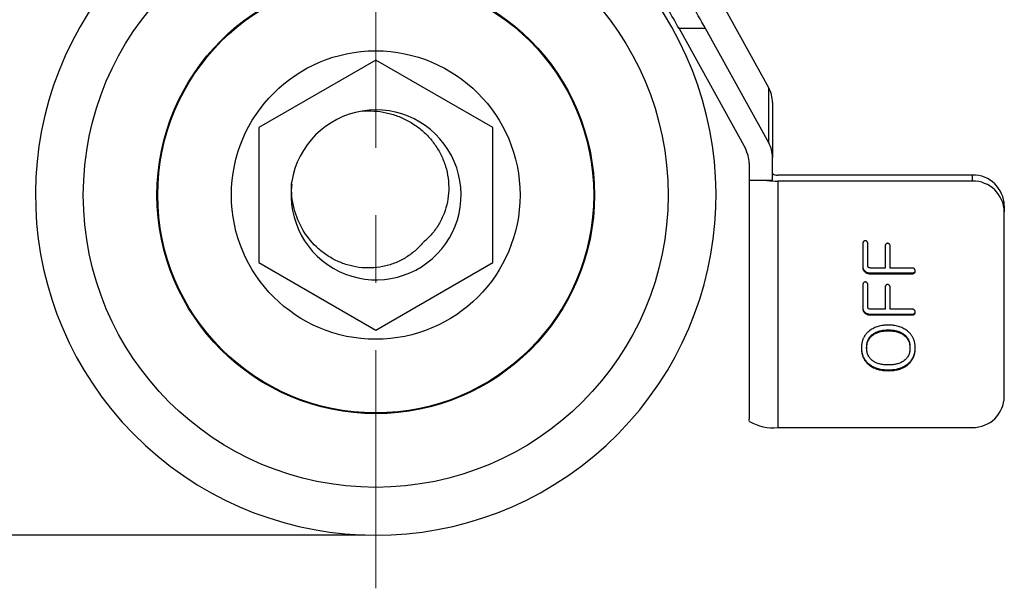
# Model space of a CAD drawing. Header units: millimetres. Extents: x 5086 to 5611, y -788 to -419.
# Tile 2 of 7: x 5142 to 5234, y -679 to -625. Entities that reach past the tile are written whole.
import ezdxf

# ---------------------------------------------------------------- set-up
doc = ezdxf.new("R2010")
doc.units = ezdxf.units.MM
doc.header["$LTSCALE"] = 0.5
doc.header["$PDMODE"] = 3
doc.linetypes.add('CENTERX2', pattern=[101.6, 63.5, -12.7, 12.7, -12.7])
for name, color, linetype, lineweight in [('외형선', 3, 'Continuous', 30), ('중심선', 1, 'CENTERX2', 15), ('치수선', 1, 'Continuous', 15)]:
    doc.layers.add(name, color=color, linetype=linetype, lineweight=lineweight)
doc.styles.get("Standard").update_dxf_attribs({"font": 'isocp.shx', "bigfont": 'whgtxt.shx'})
doc.dimstyles.new('김형준', dxfattribs={"dimtxt": 6, "dimasz": 3, "dimexe": 2, "dimexo": 1, "dimgap": 1, "dimtad": 1, "dimdsep": 46, "dimtxsty": 'Standard', "dimcen": 0, "dimclrd": 1, "dimclre": 1, "dimclrt": 2, "dimadec": 0, "dimazin": 0, "dimtfac": 1, "dimtmove": 0, "dimatfit": 3, "dimfxl": 0, "dimarcsym": 0})

# ---------------------------------------------------------------- blocks, each defined once
blk = doc.blocks.new('*D142')
at = {"layer": 'Defpoints', "color": 0}
for p in [(5132.561, -559.664), (5175.275, -559.664), (5175.275, -673.664)]:
    blk.add_point(p, dxfattribs=at)
at = {"layer": '치수선', "color": 1, "lineweight": -2}
for p, q in [((5174.275, -559.664), (5130.561, -559.664)), ((5132.561, -670.664), (5132.561, -562.664)), ((5174.275, -673.664), (5130.561, -673.664))]:
    blk.add_line(p, q, dxfattribs=at)
at = {"layer": '치수선', "color": 1}
for points in [[(5132.061, -562.664), (5133.061, -562.664), (5132.561, -559.664)], [(5132.061, -670.664), (5133.061, -670.664), (5132.561, -673.664)]]:
    blk.add_solid(points, dxfattribs=at)
at = {"layer": '치수선', "color": 2, "insert": (5128.261, -616.664), "char_height": 6, "attachment_point": 5, "rotation": 90}
blk.add_mtext('(114)', dxfattribs=at)

msp = doc.modelspace()

# ---------------------------------------------------------------- linework, layer by layer
at = {"layer": '외형선'}
for p, q in [((5212.232, -631.584), (5205.055, -618.586)), ((5206.294, -626.007), (5203.801, -626.007)), ((5203.801, -626.007), (5210.032, -637.292)), ((5212.232, -636.761), (5206.294, -626.007)), ((5175.275, -628.962), (5164.275, -635.313)), ((5186.275, -635.313), (5175.275, -628.962)), ((5212.232, -636.761), (5212.232, -631.584)), ((5212.585, -632.948), (5212.585, -638.124)), ((5164.275, -635.313), (5164.275, -648.015)), ((5186.275, -648.015), (5186.275, -635.313)), ((5210.385, -638.656), (5210.385, -640.298)), ((5212.585, -640.298), (5212.585, -638.124)), ((5231.385, -639.78), (5213.085, -639.78)), ((5231.385, -640.35), (5231.385, -639.78)), ((5212.065, -640.298), (5210.385, -640.298)), ((5210.385, -640.298), (5210.385, -662.708)), ((5212.585, -640.298), (5212.065, -640.298)), ((5213.085, -640.35), (5213.085, -663.532)), ((5231.385, -640.35), (5213.085, -640.35)), ((5234.385, -642.678), (5234.385, -643.247)), ((5234.385, -660.634), (5234.385, -643.247)), ((5221.07, -646.279), (5221.07, -648.42)), ((5221.564, -648.374), (5221.564, -646.281)), ((5223.169, -646.52), (5223.169, -648.527)), ((5223.663, -648.527), (5223.663, -646.52)), ((5164.275, -648.015), (5175.275, -654.365)), ((5175.275, -654.365), (5186.275, -648.015)), ((5221.285, -648.831), (5221.285, -648.908)), ((5221.752, -648.986), (5225.742, -648.986)), ((5221.752, -648.986), (5221.752, -649.064)), ((5221.752, -649.064), (5225.742, -649.064)), ((5223.169, -648.527), (5221.787, -648.527)), ((5225.743, -648.527), (5223.663, -648.527)), ((5225.742, -648.986), (5225.742, -649.064)), ((5225.94, -648.917), (5225.94, -648.995)), ((5221.07, -650.155), (5221.07, -652.296)), ((5221.564, -652.249), (5221.564, -650.157)), ((5223.169, -650.395), (5223.169, -652.403)), ((5223.663, -652.403), (5223.663, -650.395)), ((5221.285, -652.706), (5221.285, -652.784)), ((5223.169, -652.403), (5221.787, -652.403)), ((5225.743, -652.403), (5223.663, -652.403)), ((5221.752, -652.862), (5225.742, -652.862)), ((5221.752, -652.862), (5221.752, -652.94)), ((5221.752, -652.94), (5225.742, -652.94)), ((5225.742, -652.862), (5225.742, -652.94)), ((5225.94, -652.793), (5225.94, -652.871)), ((5223.478, -654.353), (5223.478, -654.43)), ((5222.046, -654.742), (5222.046, -654.82)), ((5224.911, -654.742), (5224.911, -654.82)), ((5221.441, -655.995), (5221.441, -656.073)), ((5225.515, -655.995), (5225.515, -656.073)), ((5221.729, -657.617), (5221.729, -657.695)), ((5223.478, -658.109), (5223.478, -658.187)), ((5225.222, -657.617), (5225.222, -657.695)), ((5213.085, -663.532), (5231.385, -663.532))]:
    msp.add_line(p, q, dxfattribs=at)
for radius in [27.5, 20.572, 20.5, 13.572]:
    msp.add_circle((5175.275, -641.664), radius, dxfattribs=at)
for centre, radius, start, end in [((5175.275, -641.664), 32, 142.16467, 37.84177), ((5209.765, -632.95), 2.82, 0.0473, 28.97437), ((5175.31, -641.65), 7.992, 172.4989, 99.36638), ((5175.275, -641.664), 8, 99.10431, 170.89569), ((5209.765, -638.127), 2.82, 0.04739, 28.97428), ((5207.565, -638.658), 2.82, 0.04735, 28.97428), ((5212.969, -639.2), 0.592, 229.60974, 281.36876), ((5231.435, -642.73), 2.95, 1.01013, 90.97584), ((5213.071, -630.556), 9.793, 264.10591, 270.08268), ((5231.435, -643.299), 2.95, 1.01021, 90.9758), ((5231.435, -660.582), 2.95, 269.02424, 358.98976), ((5212.609, -659.283), 4.276, 239.38538, 276.39047)]:
    msp.add_arc(centre, radius, start, end, dxfattribs=at)
for centre, end_param in [((5206.294, -628.595), 5.17449), ((5203.801, -628.595), 5.11801)]:
    msp.add_ellipse(centre, major_axis=(-5.222, 9.984), ratio=0.108739, start_param=4.917378, end_param=end_param, dxfattribs=at)
for points, knots in [([(5174.009, -633.764), (5174.766, -633.706), (5175.513, -633.757), (5176.619, -633.996), (5176.985, -634.104), (5177.687, -634.368), (5178.027, -634.524), (5178.684, -634.886), (5179.004, -635.094), (5179.602, -635.553), (5179.88, -635.804), (5180.397, -636.344), (5180.636, -636.636), (5181.069, -637.258), (5181.259, -637.582), (5181.588, -638.255), (5181.727, -638.604), (5181.948, -639.328), (5182.028, -639.698), (5182.127, -640.441), (5182.147, -640.815), (5182.124, -641.569), (5182.081, -641.948), (5181.935, -642.684), (5181.834, -643.045), (5181.565, -643.749), (5181.398, -644.094), (5181.012, -644.738), (5180.793, -645.042), (5180.3, -645.612), (5180.025, -645.879), (5179.73, -646.118)], [0, 0, 0, 0, 0.125, 0.125, 0.1875, 0.1875, 0.25, 0.25, 0.3125, 0.3125, 0.375, 0.375, 0.4375, 0.4375, 0.5, 0.5, 0.5625, 0.5625, 0.625, 0.625, 0.6875, 0.6875, 0.75, 0.75, 0.8125, 0.8125, 0.875, 0.875, 0.9375, 0.9375, 1, 1, 1, 1]), ([(5179.73, -646.118), (5179.491, -646.413), (5179.229, -646.683), (5178.662, -647.174), (5178.355, -647.397), (5177.707, -647.786), (5177.369, -647.949), (5176.67, -648.218), (5176.304, -648.322), (5175.563, -648.469), (5175.191, -648.511), (5174.441, -648.535), (5174.06, -648.516), (5173.312, -648.417), (5172.946, -648.338), (5172.229, -648.121), (5171.876, -647.981), (5171.197, -647.65), (5170.874, -647.46), (5170.258, -647.032), (5169.964, -646.793), (5169.143, -646.01), (5168.688, -645.416), (5167.955, -644.089), (5167.691, -643.386), (5167.45, -642.28), (5167.397, -641.904), (5167.345, -641.153), (5167.347, -640.776), (5167.376, -640.398)], [0, 0, 0, 0, 0.0625, 0.0625, 0.125, 0.125, 0.1875, 0.1875, 0.25, 0.25, 0.3125, 0.3125, 0.375, 0.375, 0.4375, 0.4375, 0.5, 0.5, 0.5625, 0.5625, 0.625, 0.625, 0.75, 0.75, 0.875, 0.875, 0.9375, 0.9375, 1, 1, 1, 1]), ([(5221.142, -646.049), (5221.131, -646.063), (5221.108, -646.092), (5221.085, -646.146), (5221.073, -646.21), (5221.071, -646.255), (5221.07, -646.279)], [0, 0, 0, 0, 0.212763, 0.444095, 0.703233, 1, 1, 1, 1]), ([(5221.317, -645.963), (5221.303, -645.965), (5221.273, -645.967), (5221.228, -645.984), (5221.183, -646.012), (5221.156, -646.036), (5221.142, -646.049)], [0, 0, 0, 0, 0.2173833, 0.447723, 0.7081061, 1, 1, 1, 1]), ([(5221.486, -646.047), (5221.472, -646.035), (5221.445, -646.011), (5221.402, -645.985), (5221.36, -645.967), (5221.331, -645.965), (5221.317, -645.963)], [0, 0, 0, 0, 0.299849, 0.559158, 0.789056, 1, 1, 1, 1]), ([(5221.564, -646.281), (5221.563, -646.256), (5221.562, -646.209), (5221.548, -646.144), (5221.523, -646.089), (5221.498, -646.061), (5221.486, -646.047)], [0, 0, 0, 0, 0.296406, 0.557519, 0.789189, 1, 1, 1, 1]), ([(5223.242, -646.288), (5223.231, -646.302), (5223.207, -646.33), (5223.185, -646.385), (5223.172, -646.449), (5223.17, -646.495), (5223.169, -646.52)], [0, 0, 0, 0, 0.212793, 0.445259, 0.706215, 1, 1, 1, 1]), ([(5223.413, -646.202), (5223.4, -646.203), (5223.371, -646.206), (5223.328, -646.223), (5223.285, -646.251), (5223.257, -646.275), (5223.242, -646.288)], [0, 0, 0, 0, 0.208057, 0.434809, 0.697342, 1, 1, 1, 1]), ([(5223.584, -646.285), (5223.569, -646.272), (5223.542, -646.249), (5223.498, -646.222), (5223.455, -646.206), (5223.427, -646.203), (5223.413, -646.202)], [0, 0, 0, 0, 0.301777, 0.56366, 0.790363, 1, 1, 1, 1]), ([(5223.663, -646.52), (5223.662, -646.494), (5223.661, -646.447), (5223.645, -646.382), (5223.622, -646.326), (5223.596, -646.298), (5223.584, -646.285)], [0, 0, 0, 0, 0.298521, 0.559067, 0.788019, 1, 1, 1, 1]), ([(5221.07, -648.343), (5221.071, -648.368), (5221.071, -648.417), (5221.083, -648.488), (5221.099, -648.556), (5221.122, -648.619), (5221.153, -648.678), (5221.19, -648.734), (5221.233, -648.786), (5221.267, -648.816), (5221.285, -648.831)], [0, 0, 0, 0, 0.137854, 0.268457, 0.394277, 0.516919, 0.637096, 0.756451, 0.877311, 1, 1, 1, 1]), ([(5221.07, -648.42), (5221.071, -648.445), (5221.071, -648.494), (5221.083, -648.566), (5221.099, -648.633), (5221.122, -648.697), (5221.153, -648.756), (5221.19, -648.811), (5221.233, -648.863), (5221.267, -648.893), (5221.285, -648.908)], [0, 0, 0, 0, 0.137854, 0.268457, 0.394277, 0.516919, 0.637096, 0.756451, 0.877311, 1, 1, 1, 1]), ([(5221.285, -648.831), (5221.317, -648.855), (5221.382, -648.903), (5221.496, -648.951), (5221.62, -648.982), (5221.707, -648.985), (5221.752, -648.986)], [0, 0, 0, 0, 0.242671, 0.483713, 0.733845, 1, 1, 1, 1]), ([(5221.285, -648.908), (5221.317, -648.932), (5221.382, -648.98), (5221.496, -649.028), (5221.62, -649.06), (5221.707, -649.062), (5221.752, -649.064)], [0, 0, 0, 0, 0.242671, 0.483713, 0.733845, 1, 1, 1, 1]), ([(5221.632, -648.495), (5221.621, -648.485), (5221.602, -648.468), (5221.58, -648.438), (5221.566, -648.406), (5221.565, -648.384), (5221.564, -648.374)], [0, 0, 0, 0, 0.2877127, 0.5425618, 0.7753294, 1, 1, 1, 1]), ([(5221.787, -648.527), (5221.769, -648.527), (5221.737, -648.527), (5221.693, -648.52), (5221.658, -648.511), (5221.64, -648.5), (5221.632, -648.495)], [0, 0, 0, 0, 0.32882, 0.60091, 0.825812, 1, 1, 1, 1]), ([(5225.742, -648.986), (5225.762, -648.985), (5225.799, -648.983), (5225.853, -648.972), (5225.9, -648.949), (5225.927, -648.928), (5225.94, -648.917)], [0, 0, 0, 0, 0.2699706, 0.5190227, 0.7596576, 1, 1, 1, 1]), ([(5225.742, -649.064), (5225.762, -649.063), (5225.799, -649.061), (5225.853, -649.049), (5225.9, -649.026), (5225.927, -649.005), (5225.94, -648.995)], [0, 0, 0, 0, 0.2699706, 0.5190227, 0.7596576, 1, 1, 1, 1]), ([(5225.941, -648.623), (5225.926, -648.609), (5225.897, -648.581), (5225.847, -648.551), (5225.796, -648.53), (5225.761, -648.528), (5225.743, -648.527)], [0, 0, 0, 0, 0.282152, 0.5375, 0.773786, 1, 1, 1, 1]), ([(5225.94, -648.917), (5225.964, -648.889), (5225.996, -648.85), (5226.001, -648.801), (5226.003, -648.786)], [0, 0, 0, 0, 0.708517, 1, 1, 1, 1]), ([(5225.94, -648.995), (5225.951, -648.983), (5225.972, -648.96), (5225.993, -648.919), (5226.007, -648.874), (5226.008, -648.842), (5226.009, -648.825)], [0, 0, 0, 0, 0.248757, 0.489932, 0.739589, 1, 1, 1, 1]), ([(5226.009, -648.825), (5226.008, -648.805), (5226.008, -648.765), (5225.993, -648.71), (5225.974, -648.662), (5225.952, -648.636), (5225.941, -648.623)], [0, 0, 0, 0, 0.287797, 0.543634, 0.776168, 1, 1, 1, 1]), ([(5221.142, -649.925), (5221.131, -649.939), (5221.108, -649.968), (5221.085, -650.021), (5221.073, -650.085), (5221.071, -650.131), (5221.07, -650.155)], [0, 0, 0, 0, 0.212763, 0.444095, 0.703233, 1, 1, 1, 1]), ([(5221.317, -649.839), (5221.303, -649.84), (5221.273, -649.843), (5221.228, -649.86), (5221.183, -649.887), (5221.156, -649.912), (5221.142, -649.925)], [0, 0, 0, 0, 0.217383, 0.447723, 0.708106, 1, 1, 1, 1]), ([(5221.486, -649.923), (5221.472, -649.91), (5221.445, -649.887), (5221.402, -649.86), (5221.36, -649.843), (5221.331, -649.84), (5221.317, -649.839)], [0, 0, 0, 0, 0.299849, 0.559158, 0.789056, 1, 1, 1, 1]), ([(5221.564, -650.157), (5221.563, -650.132), (5221.562, -650.085), (5221.548, -650.02), (5221.523, -649.965), (5221.498, -649.936), (5221.486, -649.923)], [0, 0, 0, 0, 0.296406, 0.557519, 0.789189, 1, 1, 1, 1]), ([(5223.242, -650.163), (5223.231, -650.177), (5223.207, -650.206), (5223.185, -650.261), (5223.172, -650.325), (5223.17, -650.371), (5223.169, -650.395)], [0, 0, 0, 0, 0.212793, 0.445259, 0.706215, 1, 1, 1, 1]), ([(5223.413, -650.078), (5223.4, -650.079), (5223.371, -650.081), (5223.328, -650.099), (5223.285, -650.127), (5223.257, -650.15), (5223.242, -650.163)], [0, 0, 0, 0, 0.208057, 0.434809, 0.697342, 1, 1, 1, 1]), ([(5223.584, -650.16), (5223.569, -650.148), (5223.542, -650.125), (5223.498, -650.098), (5223.455, -650.082), (5223.427, -650.079), (5223.413, -650.078)], [0, 0, 0, 0, 0.301777, 0.56366, 0.790363, 1, 1, 1, 1]), ([(5223.663, -650.395), (5223.662, -650.37), (5223.661, -650.323), (5223.645, -650.258), (5223.622, -650.202), (5223.596, -650.174), (5223.584, -650.16)], [0, 0, 0, 0, 0.298521, 0.559067, 0.788019, 1, 1, 1, 1]), ([(5221.07, -652.218), (5221.071, -652.243), (5221.071, -652.292), (5221.083, -652.364), (5221.099, -652.431), (5221.122, -652.495), (5221.153, -652.554), (5221.19, -652.609), (5221.233, -652.661), (5221.267, -652.691), (5221.285, -652.706)], [0, 0, 0, 0, 0.137854, 0.268457, 0.394277, 0.516919, 0.637096, 0.756451, 0.877311, 1, 1, 1, 1]), ([(5221.07, -652.296), (5221.071, -652.321), (5221.071, -652.37), (5221.083, -652.441), (5221.099, -652.509), (5221.122, -652.573), (5221.153, -652.632), (5221.19, -652.687), (5221.233, -652.739), (5221.267, -652.769), (5221.285, -652.784)], [0, 0, 0, 0, 0.137854, 0.268457, 0.394277, 0.516919, 0.637096, 0.756451, 0.877311, 1, 1, 1, 1]), ([(5221.285, -652.706), (5221.317, -652.73), (5221.382, -652.778), (5221.496, -652.826), (5221.62, -652.858), (5221.707, -652.86), (5221.752, -652.862)], [0, 0, 0, 0, 0.242671, 0.483713, 0.733845, 1, 1, 1, 1]), ([(5221.632, -652.37), (5221.621, -652.361), (5221.602, -652.344), (5221.58, -652.313), (5221.566, -652.282), (5221.565, -652.26), (5221.564, -652.249)], [0, 0, 0, 0, 0.287713, 0.542562, 0.775329, 1, 1, 1, 1]), ([(5221.787, -652.403), (5221.769, -652.403), (5221.737, -652.403), (5221.693, -652.396), (5221.658, -652.387), (5221.64, -652.375), (5221.632, -652.37)], [0, 0, 0, 0, 0.32882, 0.60091, 0.825812, 1, 1, 1, 1]), ([(5225.941, -652.499), (5225.926, -652.484), (5225.897, -652.456), (5225.847, -652.427), (5225.796, -652.406), (5225.761, -652.404), (5225.743, -652.403)], [0, 0, 0, 0, 0.282152, 0.5375, 0.773786, 1, 1, 1, 1]), ([(5225.94, -652.793), (5225.964, -652.765), (5225.996, -652.726), (5226.001, -652.676), (5226.003, -652.662)], [0, 0, 0, 0, 0.708517, 1, 1, 1, 1]), ([(5225.94, -652.871), (5225.951, -652.859), (5225.972, -652.836), (5225.993, -652.794), (5226.007, -652.749), (5226.008, -652.717), (5226.009, -652.701)], [0, 0, 0, 0, 0.248757, 0.489932, 0.739589, 1, 1, 1, 1]), ([(5226.009, -652.701), (5226.008, -652.68), (5226.008, -652.641), (5225.993, -652.586), (5225.974, -652.537), (5225.952, -652.511), (5225.941, -652.499)], [0, 0, 0, 0, 0.287797, 0.543634, 0.776168, 1, 1, 1, 1]), ([(5221.285, -652.784), (5221.317, -652.808), (5221.382, -652.856), (5221.496, -652.904), (5221.62, -652.935), (5221.707, -652.938), (5221.752, -652.94)], [0, 0, 0, 0, 0.242671, 0.483713, 0.733845, 1, 1, 1, 1]), ([(5225.742, -652.862), (5225.762, -652.861), (5225.799, -652.859), (5225.853, -652.847), (5225.9, -652.824), (5225.927, -652.803), (5225.94, -652.793)], [0, 0, 0, 0, 0.269971, 0.519023, 0.759658, 1, 1, 1, 1]), ([(5225.742, -652.94), (5225.762, -652.939), (5225.799, -652.937), (5225.853, -652.925), (5225.9, -652.902), (5225.927, -652.881), (5225.94, -652.871)], [0, 0, 0, 0, 0.269971, 0.519023, 0.759658, 1, 1, 1, 1]), ([(5221.729, -654.413), (5221.697, -654.438), (5221.634, -654.486), (5221.546, -654.564), (5221.462, -654.645), (5221.386, -654.731), (5221.316, -654.821), (5221.251, -654.915), (5221.194, -655.013), (5221.141, -655.115), (5221.095, -655.221), (5221.056, -655.331), (5221.022, -655.444), (5220.995, -655.563), (5220.974, -655.684), (5220.958, -655.81), (5220.948, -655.94), (5220.947, -656.028), (5220.947, -656.073)], [0, 0, 0, 0, 0.061897, 0.123155, 0.183308, 0.242936, 0.302632, 0.361548, 0.421014, 0.480829, 0.541651, 0.602613, 0.665023, 0.728972, 0.793804, 0.860652, 0.929668, 1, 1, 1, 1]), ([(5223.478, -653.894), (5223.393, -653.895), (5223.226, -653.898), (5222.981, -653.923), (5222.746, -653.962), (5222.522, -654.021), (5222.307, -654.093), (5222.103, -654.184), (5221.909, -654.288), (5221.789, -654.372), (5221.729, -654.413)], [0, 0, 0, 0, 0.1367752, 0.2689804, 0.3962476, 0.5205899, 0.6424273, 0.7619857, 0.8809292, 1, 1, 1, 1]), ([(5222.046, -654.742), (5222.093, -654.711), (5222.187, -654.648), (5222.34, -654.569), (5222.503, -654.501), (5222.678, -654.448), (5222.863, -654.405), (5223.058, -654.374), (5223.265, -654.357), (5223.406, -654.354), (5223.478, -654.353)], [0, 0, 0, 0, 0.112666, 0.226518, 0.343665, 0.464265, 0.58955, 0.720076, 0.857083, 1, 1, 1, 1]), ([(5222.046, -654.82), (5222.093, -654.788), (5222.187, -654.725), (5222.34, -654.646), (5222.503, -654.579), (5222.678, -654.525), (5222.863, -654.482), (5223.058, -654.452), (5223.265, -654.434), (5223.406, -654.432), (5223.478, -654.43)], [0, 0, 0, 0, 0.112666, 0.226518, 0.343665, 0.464265, 0.58955, 0.720076, 0.857083, 1, 1, 1, 1]), ([(5225.222, -654.412), (5225.162, -654.371), (5225.043, -654.287), (5224.85, -654.182), (5224.647, -654.094), (5224.434, -654.019), (5224.21, -653.963), (5223.975, -653.923), (5223.73, -653.898), (5223.563, -653.895), (5223.478, -653.894)], [0, 0, 0, 0, 0.11894, 0.237276, 0.356916, 0.478251, 0.602769, 0.730352, 0.862885, 1, 1, 1, 1]), ([(5223.478, -654.353), (5223.55, -654.354), (5223.69, -654.357), (5223.896, -654.374), (5224.091, -654.405), (5224.276, -654.448), (5224.451, -654.501), (5224.615, -654.569), (5224.769, -654.647), (5224.864, -654.711), (5224.911, -654.742)], [0, 0, 0, 0, 0.142142, 0.278382, 0.408781, 0.533945, 0.654429, 0.772048, 0.886913, 1, 1, 1, 1]), ([(5223.478, -654.43), (5223.55, -654.432), (5223.69, -654.434), (5223.896, -654.452), (5224.091, -654.482), (5224.276, -654.525), (5224.451, -654.579), (5224.615, -654.646), (5224.769, -654.725), (5224.864, -654.788), (5224.911, -654.82)], [0, 0, 0, 0, 0.142142, 0.278382, 0.408781, 0.533945, 0.654429, 0.772048, 0.886913, 1, 1, 1, 1]), ([(5226.009, -656.073), (5226.008, -656.028), (5226.007, -655.94), (5225.997, -655.81), (5225.982, -655.684), (5225.961, -655.561), (5225.933, -655.444), (5225.899, -655.33), (5225.86, -655.219), (5225.813, -655.114), (5225.761, -655.011), (5225.702, -654.913), (5225.637, -654.82), (5225.567, -654.73), (5225.489, -654.644), (5225.407, -654.562), (5225.317, -654.484), (5225.254, -654.437), (5225.222, -654.412)], [0, 0, 0, 0, 0.070689, 0.139085, 0.206293, 0.271003, 0.334937, 0.397229, 0.458539, 0.518794, 0.578935, 0.638533, 0.69761, 0.7568, 0.816637, 0.877026, 0.937838, 1, 1, 1, 1]), ([(5221.441, -655.995), (5221.443, -655.928), (5221.446, -655.799), (5221.475, -655.611), (5221.521, -655.435), (5221.589, -655.271), (5221.674, -655.119), (5221.779, -654.979), (5221.903, -654.852), (5221.998, -654.779), (5222.046, -654.742)], [0, 0, 0, 0, 0.138763, 0.269662, 0.395502, 0.516743, 0.636156, 0.755352, 0.87585, 1, 1, 1, 1]), ([(5221.441, -656.073), (5221.443, -656.006), (5221.446, -655.877), (5221.475, -655.689), (5221.521, -655.513), (5221.589, -655.349), (5221.674, -655.197), (5221.779, -655.057), (5221.903, -654.93), (5221.998, -654.857), (5222.046, -654.82)], [0, 0, 0, 0, 0.138763, 0.269662, 0.395502, 0.516743, 0.636156, 0.755352, 0.87585, 1, 1, 1, 1]), ([(5224.911, -654.742), (5224.959, -654.779), (5225.054, -654.852), (5225.178, -654.98), (5225.282, -655.119), (5225.367, -655.271), (5225.434, -655.435), (5225.481, -655.611), (5225.51, -655.799), (5225.513, -655.928), (5225.515, -655.995)], [0, 0, 0, 0, 0.124252, 0.244405, 0.36332, 0.482831, 0.604172, 0.730116, 0.861122, 1, 1, 1, 1]), ([(5224.911, -654.82), (5224.959, -654.857), (5225.054, -654.93), (5225.178, -655.057), (5225.282, -655.197), (5225.367, -655.349), (5225.434, -655.513), (5225.481, -655.689), (5225.51, -655.877), (5225.513, -656.006), (5225.515, -656.073)], [0, 0, 0, 0, 0.124252, 0.244405, 0.36332, 0.482831, 0.604172, 0.730116, 0.861122, 1, 1, 1, 1]), ([(5220.947, -655.995), (5220.947, -656.038), (5220.948, -656.123), (5220.959, -656.249), (5220.974, -656.37), (5220.995, -656.488), (5221.022, -656.603), (5221.056, -656.714), (5221.095, -656.821), (5221.142, -656.924), (5221.194, -657.024), (5221.252, -657.12), (5221.315, -657.213), (5221.386, -657.301), (5221.462, -657.386), (5221.546, -657.467), (5221.634, -657.545), (5221.697, -657.593), (5221.729, -657.617)], [0, 0, 0, 0, 0.069655, 0.136975, 0.203093, 0.267173, 0.330372, 0.392516, 0.453211, 0.513799, 0.573845, 0.633564, 0.693175, 0.753198, 0.813572, 0.874859, 0.936936, 1, 1, 1, 1]), ([(5220.947, -656.073), (5220.947, -656.116), (5220.948, -656.201), (5220.959, -656.326), (5220.974, -656.448), (5220.995, -656.566), (5221.022, -656.681), (5221.056, -656.791), (5221.095, -656.899), (5221.142, -657.002), (5221.194, -657.102), (5221.252, -657.198), (5221.315, -657.29), (5221.386, -657.379), (5221.462, -657.464), (5221.546, -657.545), (5221.634, -657.623), (5221.697, -657.67), (5221.729, -657.695)], [0, 0, 0, 0, 0.069655, 0.136975, 0.203093, 0.267173, 0.330372, 0.392516, 0.453211, 0.513799, 0.573845, 0.633564, 0.693175, 0.753198, 0.813572, 0.874859, 0.936936, 1, 1, 1, 1]), ([(5222.046, -657.28), (5221.998, -657.244), (5221.903, -657.173), (5221.78, -657.048), (5221.674, -656.913), (5221.589, -656.766), (5221.522, -656.608), (5221.475, -656.439), (5221.446, -656.26), (5221.443, -656.136), (5221.441, -656.073)], [0, 0, 0, 0, 0.126586, 0.249723, 0.369798, 0.489279, 0.610433, 0.734878, 0.863751, 1, 1, 1, 1]), ([(5225.515, -656.073), (5225.513, -656.136), (5225.509, -656.26), (5225.481, -656.44), (5225.434, -656.609), (5225.367, -656.767), (5225.282, -656.913), (5225.177, -657.048), (5225.054, -657.173), (5224.959, -657.244), (5224.911, -657.28)], [0, 0, 0, 0, 0.136342, 0.265963, 0.390493, 0.51173, 0.631293, 0.751051, 0.873327, 1, 1, 1, 1]), ([(5225.222, -657.617), (5225.254, -657.593), (5225.317, -657.545), (5225.406, -657.467), (5225.489, -657.386), (5225.567, -657.302), (5225.637, -657.213), (5225.702, -657.121), (5225.761, -657.025), (5225.813, -656.925), (5225.859, -656.822), (5225.899, -656.715), (5225.933, -656.604), (5225.961, -656.489), (5225.982, -656.371), (5225.997, -656.249), (5226.007, -656.123), (5226.008, -656.038), (5226.009, -655.995)], [0, 0, 0, 0, 0.06336, 0.125345, 0.186542, 0.24678, 0.306714, 0.366515, 0.426399, 0.486356, 0.546854, 0.607459, 0.66951, 0.732728, 0.797206, 0.86273, 0.930449, 1, 1, 1, 1]), ([(5225.222, -657.695), (5225.254, -657.671), (5225.317, -657.623), (5225.406, -657.545), (5225.489, -657.464), (5225.567, -657.38), (5225.637, -657.291), (5225.702, -657.199), (5225.761, -657.103), (5225.813, -657.003), (5225.859, -656.899), (5225.899, -656.792), (5225.933, -656.682), (5225.961, -656.567), (5225.982, -656.449), (5225.997, -656.327), (5226.007, -656.201), (5226.008, -656.116), (5226.009, -656.073)], [0, 0, 0, 0, 0.06336, 0.125345, 0.186542, 0.24678, 0.306714, 0.366515, 0.426399, 0.486356, 0.546854, 0.607459, 0.66951, 0.732728, 0.797206, 0.86273, 0.930449, 1, 1, 1, 1]), ([(5223.478, -657.65), (5223.404, -657.649), (5223.259, -657.647), (5223.049, -657.629), (5222.852, -657.6), (5222.666, -657.561), (5222.493, -657.508), (5222.331, -657.446), (5222.182, -657.37), (5222.091, -657.31), (5222.046, -657.28)], [0, 0, 0, 0, 0.147307, 0.28741, 0.419519, 0.545492, 0.665573, 0.781019, 0.891857, 1, 1, 1, 1]), ([(5224.911, -657.28), (5224.866, -657.31), (5224.775, -657.37), (5224.624, -657.445), (5224.462, -657.509), (5224.288, -657.561), (5224.102, -657.601), (5223.905, -657.629), (5223.695, -657.647), (5223.551, -657.649), (5223.478, -657.65)], [0, 0, 0, 0, 0.108568, 0.220427, 0.335756, 0.456327, 0.581548, 0.714157, 0.853481, 1, 1, 1, 1]), ([(5221.729, -657.617), (5221.788, -657.657), (5221.906, -657.736), (5222.097, -657.835), (5222.298, -657.92), (5222.512, -657.989), (5222.737, -658.044), (5222.974, -658.081), (5223.222, -658.105), (5223.391, -658.108), (5223.478, -658.109)], [0, 0, 0, 0, 0.11594, 0.232188, 0.350855, 0.471688, 0.596684, 0.726, 0.859902, 1, 1, 1, 1]), ([(5221.729, -657.695), (5221.788, -657.734), (5221.906, -657.814), (5222.097, -657.913), (5222.298, -657.998), (5222.512, -658.067), (5222.737, -658.121), (5222.974, -658.159), (5223.222, -658.183), (5223.391, -658.185), (5223.478, -658.187)], [0, 0, 0, 0, 0.11594, 0.232188, 0.350855, 0.471688, 0.596684, 0.726, 0.859902, 1, 1, 1, 1]), ([(5223.478, -658.109), (5223.564, -658.108), (5223.734, -658.105), (5223.982, -658.081), (5224.218, -658.044), (5224.443, -657.989), (5224.656, -657.921), (5224.856, -657.835), (5225.047, -657.737), (5225.164, -657.657), (5225.222, -657.617)], [0, 0, 0, 0, 0.140424, 0.274638, 0.404255, 0.529036, 0.65015, 0.768137, 0.884656, 1, 1, 1, 1]), ([(5223.478, -658.187), (5223.564, -658.185), (5223.734, -658.183), (5223.982, -658.159), (5224.218, -658.121), (5224.443, -658.067), (5224.656, -657.999), (5224.856, -657.913), (5225.047, -657.814), (5225.164, -657.734), (5225.222, -657.695)], [0, 0, 0, 0, 0.140424, 0.274638, 0.404255, 0.529036, 0.65015, 0.768137, 0.884656, 1, 1, 1, 1])]:
    msp.add_open_spline(points, degree=3, knots=knots, dxfattribs=at)
msp.add_open_spline([(5210.432, -662.962), (5210.401, -662.88), (5210.385, -662.795), (5210.385, -662.708)], degree=3, dxfattribs=at)
at = {"layer": '중심선'}
msp.add_line((5175.275, -554.664), (5175.275, -678.664), dxfattribs=at)

# ---------------------------------------------------------------- dimensions: what is measured, and where the dimension line sits
at = {"layer": '치수선'}
dim = msp.add_linear_dim(base=(5132.561, -559.664), p1=(5175.275, -673.664), p2=(5175.275, -559.664), angle=90, text='(<>)', dimstyle='김형준', dxfattribs=at)
dim.commit()
dim.dimension.update_dxf_attribs({"geometry": '*D142', "text_midpoint": (5128.261, -616.664)})

doc.saveas('drawing.dxf')
